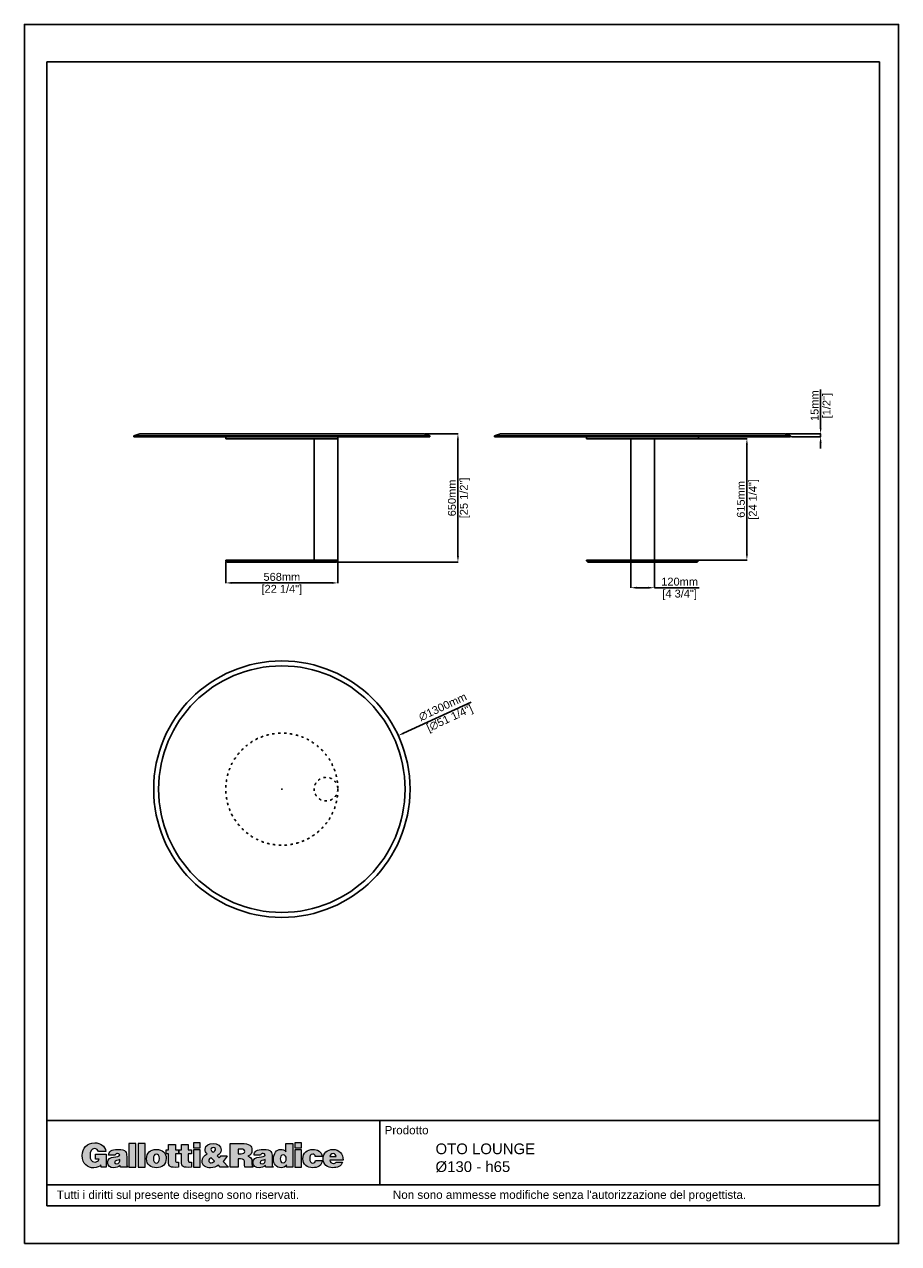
# Model space of a CAD drawing. Header units: millimetres. Extents: x 26359 to 57681, y -662 to 5519.
# Tile 4 of 6: x 42492 to 46926, y -662 to 5519. Entities that reach past the tile are written whole.
import ezdxf

# ---------------------------------------------------------------- set-up
doc = ezdxf.new("R2010")
doc.units = ezdxf.units.MM
doc.linetypes.add('ACAD_ISO03W100', pattern=[30, 12, -18])
doc.layers.add('Livello 1', color=7, linetype='Continuous')
doc.layers.add('QUOTE', color=252, linetype='Continuous', lineweight=5)
doc.styles.get("Standard").update_dxf_attribs({"font": 'arial.ttf'})
doc.dimstyles.new('PRODOTTI', dxfattribs={"dimtxt": 40, "dimasz": 30, "dimexe": 1.25, "dimexo": 5, "dimgap": 10, "dimtad": 1, "dimzin": 12, "dimtxsty": 'Standard', "dimcen": 2.5, "dimclrd": 252, "dimclre": 252, "dimclrt": 252, "dimadec": 0, "dimazin": 3, "dimtfac": 1, "dimtmove": 0, "dimatfit": 3, "dimfxl": 1, "dimtfillclr": 134, "dimarcsym": 0})
doc.dimstyles.new('PRODOTTI_USA_grande', dxfattribs={"dimtxt": 40, "dimasz": 30, "dimexe": 1.25, "dimexo": 5, "dimgap": 10, "dimtad": 1, "dimzin": 12, "dimtxsty": 'Standard', "dimcen": 2.5, "dimclrd": 256, "dimclre": 256, "dimclrt": 256, "dimadec": 0, "dimazin": 3, "dimtfac": 1, "dimtmove": 0, "dimatfit": 3, "dimfxl": 1, "dimarcsym": 0})

# ---------------------------------------------------------------- blocks, each defined once
blk = doc.blocks.new('*D20')
at = {"layer": 'Defpoints', "color": 0, "transparency": 16777216}
for p in [(44388.3, 1913.3), (43207.2, 1370.3)]:
    blk.add_point(p, dxfattribs=at)
at = {"layer": 'QUOTE', "lineweight": -2, "transparency": 16777216}
for p, q in [((44757.5, 2083.1), (44415.6, 1925.9)), ((43795.3, 1641.8), (43800.3, 1641.8)), ((43797.8, 1639.3), (43797.8, 1644.3))]:
    blk.add_line(p, q, dxfattribs=at)
at = {"layer": 'QUOTE', "transparency": 16777216}
blk.add_solid([(44413.5, 1930.4), (44417.7, 1921.3), (44388.3, 1913.3)], dxfattribs=at)
at = {"layer": 'QUOTE', "transparency": 16777216, "insert": (44629.6, 2024.3), "char_height": 40, "attachment_point": 5, "rotation": 24.69335}
blk.add_mtext('∅1300mm\\P [∅51 1/4"]', dxfattribs=at)
blk = doc.blocks.new('*D26')
at = {"layer": 'Defpoints', "color": 0, "transparency": 16777216}
for p in [(43513.8, 2801.6), (44081.8, 2803.1), (44081.8, 2687.3)]:
    blk.add_point(p, dxfattribs=at)
at = {"layer": 'QUOTE', "lineweight": -2, "transparency": 16777216}
for p, q in [((43513.8, 2796.6), (43513.8, 2686.1)), ((44081.8, 2798.1), (44081.8, 2686.1)), ((43543.8, 2687.3), (44051.8, 2687.3))]:
    blk.add_line(p, q, dxfattribs=at)
at = {"layer": 'QUOTE', "transparency": 16777216}
for points in [[(43543.8, 2692.3), (43543.8, 2682.3), (43513.8, 2687.3)], [(44051.8, 2692.3), (44051.8, 2682.3), (44081.8, 2687.3)]]:
    blk.add_solid(points, dxfattribs=at)
at = {"layer": 'QUOTE', "transparency": 16777216, "char_height": 40, "attachment_point": 5}
for s, insert in [('568mm', (43797.8, 2717.8)), ('[22 1/4"]', (43797.8, 2651.4))]:
    blk.add_mtext(s, dxfattribs=dict(at, insert=insert))
blk = doc.blocks.new('*D27')
at = {"layer": 'Defpoints', "color": 0, "transparency": 16777216}
for p in [(45686.9, 3418.1), (46156.2, 3418.1), (45686.9, 2803.1)]:
    blk.add_point(p, dxfattribs=at)
at = {"layer": 'QUOTE', "lineweight": -2, "transparency": 16777216}
for p, q in [((45691.9, 3418.1), (46157.4, 3418.1)), ((46156.2, 2833.1), (46156.2, 3388.1)), ((45691.9, 2803.1), (46157.4, 2803.1))]:
    blk.add_line(p, q, dxfattribs=at)
at = {"layer": 'QUOTE', "transparency": 16777216}
for points in [[(46151.2, 3388.1), (46161.2, 3388.1), (46156.2, 3418.1)], [(46151.2, 2833.1), (46161.2, 2833.1), (46156.2, 2803.1)]]:
    blk.add_solid(points, dxfattribs=at)
at = {"layer": 'QUOTE', "transparency": 16777216, "char_height": 40, "attachment_point": 5, "rotation": 90}
for s, insert in [('615mm', (46125.8, 3110.6)), ('[24 1/4"]', (46192.1, 3110.6))]:
    blk.add_mtext(s, dxfattribs=dict(at, insert=insert))
blk = doc.blocks.new('*D28')
at = {"color": 252, "lineweight": -2, "transparency": 16777216}
for p, q in [((46530.1, 3473.1), (46530.1, 3668.6)), ((46351.9, 3443.1), (46531.3, 3443.1)), ((46381.9, 3428.1), (46531.3, 3428.1)), ((46530.1, 3428.1), (46530.1, 3443.1)), ((46530.1, 3398.1), (46530.1, 3368.1))]:
    blk.add_line(p, q, dxfattribs=at)
at = {"color": 252, "transparency": 16777216}
for points in [[(46525.1, 3473.1), (46535.1, 3473.1), (46530.1, 3443.1)], [(46525.1, 3398.1), (46535.1, 3398.1), (46530.1, 3428.1)]]:
    blk.add_solid(points, dxfattribs=at)
at = {"layer": 'Defpoints', "color": 0, "transparency": 16777216}
for p in [(46346.9, 3443.1), (46376.9, 3428.1), (46530.1, 3443.1)]:
    blk.add_point(p, dxfattribs=at)
at = {"color": 252, "transparency": 16777216, "char_height": 40, "attachment_point": 5, "rotation": 90}
for s, insert in [('15mm', (46499.7, 3585.9)), ('[1/2"]', (46566, 3585.9))]:
    blk.add_mtext(s, dxfattribs=dict(at, insert=insert))
blk = doc.blocks.new('*D29')
at = {"layer": 'Defpoints', "color": 0, "transparency": 16777216}
for p in [(44517.8, 3443.1), (44690.8, 3443.1), (44074.8, 2793.1)]:
    blk.add_point(p, dxfattribs=at)
at = {"layer": 'QUOTE', "lineweight": -2, "transparency": 16777216}
for p, q in [((44522.8, 3443.1), (44692.1, 3443.1)), ((44690.8, 2823.1), (44690.8, 3413.1)), ((44079.8, 2793.1), (44692.1, 2793.1))]:
    blk.add_line(p, q, dxfattribs=at)
at = {"layer": 'QUOTE', "transparency": 16777216}
for points in [[(44685.8, 3413.1), (44695.8, 3413.1), (44690.8, 3443.1)], [(44685.8, 2823.1), (44695.8, 2823.1), (44690.8, 2793.1)]]:
    blk.add_solid(points, dxfattribs=at)
at = {"layer": 'QUOTE', "transparency": 16777216, "char_height": 40, "attachment_point": 5, "rotation": 90}
for s, insert in [('[25 1/2"]', (44726.7, 3118.1)), ('650mm', (44660.4, 3118.1))]:
    blk.add_mtext(s, dxfattribs=dict(at, insert=insert))
blk = doc.blocks.new('*D30')
at = {"layer": 'Defpoints', "color": 0, "transparency": 16777216}
for p in [(45566.9, 2803.1), (45686.9, 2803.1), (45686.9, 2663)]:
    blk.add_point(p, dxfattribs=at)
at = {"layer": 'QUOTE', "lineweight": -2, "transparency": 16777216}
for p, q in [((45566.9, 2798.1), (45566.9, 2661.8)), ((45686.9, 2798.1), (45686.9, 2661.8)), ((45596.9, 2663), (45656.9, 2663)), ((45686.9, 2663), (45913.5, 2663))]:
    blk.add_line(p, q, dxfattribs=at)
at = {"layer": 'QUOTE', "transparency": 16777216}
for points in [[(45596.9, 2668), (45596.9, 2658), (45566.9, 2663)], [(45656.9, 2668), (45656.9, 2658), (45686.9, 2663)]]:
    blk.add_solid(points, dxfattribs=at)
at = {"layer": 'QUOTE', "transparency": 16777216, "char_height": 40, "attachment_point": 5}
for s, insert in [('120mm', (45815.2, 2693.4)), ('[4 3/4"]', (45815.2, 2627.1))]:
    blk.add_mtext(s, dxfattribs=dict(at, insert=insert))
blk = doc.blocks.new('block 2')
at = {"layer": 'Livello 1', "true_color": 0x1c1c1b}
h = blk.add_hatch(color=250, dxfattribs=at)
h.dxf.hatch_style = 2
edge = h.paths.add_edge_path()
edge.add_spline(control_points=[(28.21, 149.09), (28.21, 149.09), (22.02, 149.09), (22.02, 149.09), (22.02, 149.09), (22.02, 146.1), (22.02, 146.1), (22.02, 146.1), (24.01, 146.1), (24.01, 146.1), (23.78, 145.14), (22.61, 144.51), (21.69, 144.51), (19.41, 144.51), (18.8, 146.29), (18.8, 148.24), (18.8, 150.68), (19.64, 152.29), (21.43, 152.29), (22.59, 152.29), (23.42, 151.67), (23.74, 150.54), (23.74, 150.54), (28.03, 150.54), (28.03, 150.54), (27.48, 153.93), (24.82, 155.66), (21.5, 155.66), (17.04, 155.66), (14.28, 152.63), (14.28, 148.22), (14.28, 143.42), (17.44, 141.14), (20.97, 141.14), (23.13, 141.14), (24.38, 141.94), (25.12, 142.82), (25.12, 142.82), (25.3, 141.46), (25.3, 141.46), (25.3, 141.46), (28.21, 141.46), (28.21, 141.46), (28.21, 141.46), (28.21, 149.09), (28.21, 149.09), (28.21, 149.09), (28.21, 149.09), (28.21, 149.09)], knot_values=[0, 0, 0, 0, 1, 1, 1, 2, 2, 2, 3, 3, 3, 4, 4, 4, 5, 5, 5, 6, 6, 6, 7, 7, 7, 8, 8, 8, 9, 9, 9, 10, 10, 10, 11, 11, 11, 12, 12, 12, 13, 13, 13, 14, 14, 14, 15, 15, 15, 16, 16, 16, 16], degree=3, periodic=0)
edge = h.paths.add_edge_path()
edge.add_spline(control_points=[(40.61, 141.5), (40.61, 141.5), (40.61, 141.69), (40.61, 141.69), (40.1, 142.11), (40.08, 142.4), (40.08, 142.98), (40.08, 142.98), (40.08, 147.67), (40.08, 147.67), (40.08, 150.06), (39.79, 151.83), (35.04, 151.83), (31.07, 151.83), (29.56, 150.58), (29.56, 148.45), (29.56, 148.45), (33.39, 148.45), (33.39, 148.45), (33.49, 149.32), (34.23, 149.43), (34.79, 149.43), (35.21, 149.43), (36.09, 149.34), (36.09, 148.61), (36.09, 146.73), (28.95, 148.8), (28.95, 144.24), (28.95, 142.15), (30.63, 141.21), (32.53, 141.21), (34.02, 141.21), (35.17, 141.52), (36.3, 142.57), (36.3, 142.57), (36.49, 141.5), (36.49, 141.5), (36.49, 141.5), (40.61, 141.5), (40.61, 141.5), (40.61, 141.5), (40.61, 141.5), (40.61, 141.5)], knot_values=[0, 0, 0, 0, 1, 1, 1, 2, 2, 2, 3, 3, 3, 4, 4, 4, 5, 5, 5, 6, 6, 6, 7, 7, 7, 8, 8, 8, 9, 9, 9, 10, 10, 10, 11, 11, 11, 12, 12, 12, 13, 13, 13, 14, 14, 14, 14], degree=3, periodic=0)
edge = h.paths.add_edge_path()
edge.add_spline(control_points=[(34.33, 143.47), (33.54, 143.47), (33.06, 143.82), (33.06, 144.32), (33.06, 145.62), (34.79, 145.31), (36.09, 145.94), (36.19, 144.57), (35.73, 143.47), (34.33, 143.47), (34.33, 143.47), (34.33, 143.47), (34.33, 143.47)], knot_values=[0, 0, 0, 0, 1, 1, 1, 2, 2, 2, 3, 3, 3, 4, 4, 4, 4], degree=3, periodic=0)
h.paths.add_polyline_path([(45.4, 141.5), (45.4, 155.29), (41.41, 155.29), (41.41, 141.5)])
h.paths.add_polyline_path([(50.75, 141.5), (50.75, 155.29), (46.77, 155.29), (46.77, 141.5)])
edge = h.paths.add_edge_path()
edge.add_spline(control_points=[(57.35, 149.14), (58.38, 149.2), (59.04, 148.09), (59.04, 146.62), (59.04, 144.72), (58.38, 143.89), (57.31, 143.89), (56.3, 143.89), (55.59, 144.72), (55.59, 146.62), (55.59, 147.75), (55.99, 149.14), (57.35, 149.14), (57.35, 149.14), (57.35, 149.14), (57.35, 149.14)], knot_values=[0, 0, 0, 0, 1, 1, 1, 2, 2, 2, 3, 3, 3, 4, 4, 4, 5, 5, 5, 5], degree=3, periodic=0)
edge = h.paths.add_edge_path()
edge.add_spline(control_points=[(51.6, 146.4), (51.6, 142.98), (54.09, 141.21), (57.31, 141.21), (60.53, 141.21), (63.02, 142.94), (63.02, 146.62), (63.02, 149.74), (60.84, 151.83), (57.29, 151.83), (53.9, 151.83), (51.6, 149.89), (51.6, 146.4), (51.6, 146.4), (51.6, 146.4), (51.6, 146.4)], knot_values=[0, 0, 0, 0, 1, 1, 1, 2, 2, 2, 3, 3, 3, 4, 4, 4, 5, 5, 5, 5], degree=3, periodic=0)
edge = h.paths.add_edge_path()
edge.add_spline(control_points=[(70.24, 144.35), (70.24, 144.35), (69.61, 144.35), (69.61, 144.35), (68.5, 144.35), (68.36, 144.68), (68.36, 145.6), (68.36, 145.6), (68.36, 149.24), (68.36, 149.24), (68.36, 149.24), (70.28, 149.24), (70.28, 149.24), (70.28, 149.24), (70.28, 151.54), (70.28, 151.54), (70.28, 151.54), (68.36, 151.54), (68.36, 151.54), (68.36, 151.54), (68.36, 154.66), (68.36, 154.66), (68.36, 154.66), (64.43, 154.66), (64.43, 154.66), (64.43, 154.66), (64.43, 151.54), (64.43, 151.54), (64.43, 151.54), (62.96, 151.54), (62.96, 151.54), (62.96, 151.54), (62.96, 149.24), (62.96, 149.24), (62.96, 149.24), (64.38, 149.24), (64.38, 149.24), (64.38, 149.24), (64.38, 145.04), (64.38, 145.04), (64.38, 141.58), (65.01, 141.21), (70.24, 141.5), (70.24, 141.5), (70.24, 144.35), (70.24, 144.35), (70.24, 144.35), (70.24, 144.35), (70.24, 144.35)], knot_values=[0, 0, 0, 0, 1, 1, 1, 2, 2, 2, 3, 3, 3, 4, 4, 4, 5, 5, 5, 6, 6, 6, 7, 7, 7, 8, 8, 8, 9, 9, 9, 10, 10, 10, 11, 11, 11, 12, 12, 12, 13, 13, 13, 14, 14, 14, 15, 15, 15, 16, 16, 16, 16], degree=3, periodic=0)
edge = h.paths.add_edge_path()
edge.add_spline(control_points=[(77.72, 144.35), (77.72, 144.35), (77.09, 144.35), (77.09, 144.35), (75.98, 144.35), (75.85, 144.68), (75.85, 145.6), (75.85, 145.6), (75.85, 149.24), (75.85, 149.24), (75.85, 149.24), (77.76, 149.24), (77.76, 149.24), (77.76, 149.24), (77.76, 151.54), (77.76, 151.54), (77.76, 151.54), (75.85, 151.54), (75.85, 151.54), (75.85, 151.54), (75.85, 154.66), (75.85, 154.66), (75.85, 154.66), (71.92, 154.66), (71.92, 154.66), (71.92, 154.66), (71.92, 151.54), (71.92, 151.54), (71.92, 151.54), (70.44, 151.54), (70.44, 151.54), (70.44, 151.54), (70.44, 149.24), (70.44, 149.24), (70.44, 149.24), (71.86, 149.24), (71.86, 149.24), (71.86, 149.24), (71.86, 145.04), (71.86, 145.04), (71.86, 141.58), (72.49, 141.21), (77.72, 141.5), (77.72, 141.5), (77.72, 144.35), (77.72, 144.35), (77.72, 144.35), (77.72, 144.35), (77.72, 144.35)], knot_values=[0, 0, 0, 0, 1, 1, 1, 2, 2, 2, 3, 3, 3, 4, 4, 4, 5, 5, 5, 6, 6, 6, 7, 7, 7, 8, 8, 8, 9, 9, 9, 10, 10, 10, 11, 11, 11, 12, 12, 12, 13, 13, 13, 14, 14, 14, 15, 15, 15, 16, 16, 16, 16], degree=3, periodic=0)
h.paths.add_polyline_path([(82.83, 141.5), (82.83, 151.54), (78.85, 151.54), (78.85, 141.5)])
h.paths.add_polyline_path([(78.85, 152.82), (82.83, 152.82), (82.83, 155.66), (78.85, 155.66)])
edge = h.paths.add_edge_path()
edge.add_spline(control_points=[(90.37, 152.9), (90.81, 152.9), (91.36, 152.71), (91.56, 152.29), (91.9, 151.16), (91.1, 150.68), (90.2, 150.26), (89.54, 150.7), (89.03, 151.17), (89.03, 151.86), (89.03, 152.63), (89.7, 152.9), (90.37, 152.9), (90.37, 152.9), (90.37, 152.9), (90.37, 152.9)], knot_values=[0, 0, 0, 0, 1, 1, 1, 2, 2, 2, 3, 3, 3, 4, 4, 4, 5, 5, 5, 5], degree=3, periodic=0)
edge = h.paths.add_edge_path()
edge.add_spline(control_points=[(94.39, 141.5), (94.39, 141.5), (99.18, 141.5), (99.18, 141.5), (99.18, 141.5), (96.04, 144.74), (96.04, 144.74), (96.98, 145.73), (97.72, 146.88), (98.36, 148.09), (98.36, 148.09), (94.72, 148.09), (94.72, 148.09), (94.49, 147.65), (94.2, 147.27), (93.82, 146.94), (93.82, 146.94), (92.63, 148.17), (92.63, 148.17), (94.03, 148.93), (94.87, 150.01), (94.87, 151.65), (94.87, 153.88), (92.82, 155.29), (90.27, 155.29), (88.09, 155.29), (85.58, 154.43), (85.58, 151.85), (85.58, 150.77), (86.06, 150.01), (86.77, 149.26), (85.02, 148.38), (83.87, 147), (83.87, 144.97), (83.87, 142.3), (86.21, 141.14), (88.74, 141.14), (90.54, 141.14), (92.38, 141.88), (93.3, 142.67), (93.3, 142.67), (94.39, 141.5), (94.39, 141.5), (94.39, 141.5), (94.39, 141.5), (94.39, 141.5)], knot_values=[0, 0, 0, 0, 1, 1, 1, 2, 2, 2, 3, 3, 3, 4, 4, 4, 5, 5, 5, 6, 6, 6, 7, 7, 7, 8, 8, 8, 9, 9, 9, 10, 10, 10, 11, 11, 11, 12, 12, 12, 13, 13, 13, 14, 14, 14, 15, 15, 15, 15], degree=3, periodic=0)
edge = h.paths.add_edge_path()
edge.add_spline(control_points=[(90.98, 145.1), (91.23, 144.83), (91.13, 144.89), (90.58, 144.57), (90.2, 144.34), (89.49, 144.07), (89.05, 144.07), (88.26, 144.07), (87.7, 144.51), (87.7, 145.33), (87.7, 146.12), (88.45, 146.6), (89.2, 146.98), (89.2, 146.98), (90.98, 145.1), (90.98, 145.1), (90.98, 145.1), (90.98, 145.1), (90.98, 145.1)], knot_values=[0, 0, 0, 0, 1, 1, 1, 2, 2, 2, 3, 3, 3, 4, 4, 4, 5, 5, 5, 6, 6, 6, 6], degree=3, periodic=0)
edge = h.paths.add_edge_path()
edge.add_spline(control_points=[(104.71, 152.08), (104.71, 152.08), (106.82, 152.08), (106.82, 152.08), (107.87, 152.08), (108.64, 151.62), (108.64, 150.64), (108.64, 149.68), (107.89, 149.34), (106.49, 149.34), (106.49, 149.34), (104.71, 149.34), (104.71, 149.34), (104.71, 149.34), (104.71, 152.08), (104.71, 152.08), (104.71, 152.08), (104.71, 152.08), (104.71, 152.08)], knot_values=[0, 0, 0, 0, 1, 1, 1, 2, 2, 2, 3, 3, 3, 4, 4, 4, 5, 5, 5, 6, 6, 6, 6], degree=3, periodic=0)
edge = h.paths.add_edge_path()
edge.add_spline(control_points=[(106.09, 146.31), (108.2, 146.31), (108.5, 145.71), (108.5, 143.91), (108.5, 142.69), (108.62, 141.81), (108.73, 141.5), (108.73, 141.5), (113.31, 141.5), (113.31, 141.5), (113.31, 141.5), (113.31, 141.92), (113.31, 141.92), (112.78, 141.92), (112.83, 142.53), (112.83, 144.34), (112.83, 147.11), (111.95, 147.46), (110.5, 147.99), (112.11, 148.44), (112.82, 149.78), (112.82, 151.37), (112.82, 154.05), (111.3, 155.29), (106.7, 155.29), (106.7, 155.29), (100.19, 155.29), (100.19, 155.29), (100.19, 155.29), (100.19, 141.5), (100.19, 141.5), (100.19, 141.5), (104.71, 141.5), (104.71, 141.5), (104.71, 141.5), (104.71, 146.31), (104.71, 146.31), (104.71, 146.31), (106.09, 146.31), (106.09, 146.31), (106.09, 146.31), (106.09, 146.31), (106.09, 146.31)], knot_values=[0, 0, 0, 0, 1, 1, 1, 2, 2, 2, 3, 3, 3, 4, 4, 4, 5, 5, 5, 6, 6, 6, 7, 7, 7, 8, 8, 8, 9, 9, 9, 10, 10, 10, 11, 11, 11, 12, 12, 12, 13, 13, 13, 14, 14, 14, 14], degree=3, periodic=0)
edge = h.paths.add_edge_path()
edge.add_spline(control_points=[(125.05, 141.5), (125.05, 141.5), (125.05, 141.69), (125.05, 141.69), (124.53, 142.11), (124.51, 142.4), (124.51, 142.98), (124.51, 142.98), (124.51, 147.67), (124.51, 147.67), (124.51, 150.06), (124.23, 151.83), (119.48, 151.83), (115.51, 151.83), (114, 150.58), (114, 148.45), (114, 148.45), (117.83, 148.45), (117.83, 148.45), (117.92, 149.32), (118.67, 149.43), (119.23, 149.43), (119.65, 149.43), (120.53, 149.34), (120.53, 148.61), (120.53, 146.73), (113.38, 148.8), (113.38, 144.24), (113.38, 142.15), (115.07, 141.21), (116.97, 141.21), (118.46, 141.21), (119.61, 141.52), (120.74, 142.57), (120.74, 142.57), (120.93, 141.5), (120.93, 141.5), (120.93, 141.5), (125.05, 141.5), (125.05, 141.5), (125.05, 141.5), (125.05, 141.5), (125.05, 141.5)], knot_values=[0, 0, 0, 0, 1, 1, 1, 2, 2, 2, 3, 3, 3, 4, 4, 4, 5, 5, 5, 6, 6, 6, 7, 7, 7, 8, 8, 8, 9, 9, 9, 10, 10, 10, 11, 11, 11, 12, 12, 12, 13, 13, 13, 14, 14, 14, 14], degree=3, periodic=0)
edge = h.paths.add_edge_path()
edge.add_spline(control_points=[(118.77, 143.47), (117.98, 143.47), (117.5, 143.82), (117.5, 144.32), (117.5, 145.62), (119.23, 145.31), (120.53, 145.94), (120.62, 144.57), (120.16, 143.47), (118.77, 143.47), (118.77, 143.47), (118.77, 143.47), (118.77, 143.47)], knot_values=[0, 0, 0, 0, 1, 1, 1, 2, 2, 2, 3, 3, 3, 4, 4, 4, 4], degree=3, periodic=0)
edge = h.paths.add_edge_path()
edge.add_spline(control_points=[(136.52, 141.5), (136.52, 141.5), (136.52, 155.29), (136.52, 155.29), (136.52, 155.29), (132.54, 155.29), (132.54, 155.29), (132.54, 155.29), (132.54, 150.52), (132.54, 150.52), (131.69, 151.52), (130.81, 151.83), (129.55, 151.83), (127.15, 151.83), (125.3, 149.66), (125.3, 146.33), (125.3, 143.49), (126.83, 141.21), (129.86, 141.21), (131.14, 141.21), (132, 141.62), (132.94, 142.84), (132.94, 142.84), (132.94, 141.5), (132.94, 141.5), (132.94, 141.5), (136.52, 141.5), (136.52, 141.5), (136.52, 141.5), (136.52, 141.5), (136.52, 141.5)], knot_values=[0, 0, 0, 0, 1, 1, 1, 2, 2, 2, 3, 3, 3, 4, 4, 4, 5, 5, 5, 6, 6, 6, 7, 7, 7, 8, 8, 8, 9, 9, 9, 10, 10, 10, 10], degree=3, periodic=0)
edge = h.paths.add_edge_path()
edge.add_spline(control_points=[(130.85, 144.09), (129.55, 144.09), (129.28, 145.31), (129.28, 146.37), (129.28, 147.48), (129.64, 148.74), (130.97, 148.74), (132.29, 148.74), (132.67, 147.53), (132.67, 146.42), (132.67, 145.25), (132.23, 144.09), (130.85, 144.09), (130.85, 144.09), (130.85, 144.09), (130.85, 144.09)], knot_values=[0, 0, 0, 0, 1, 1, 1, 2, 2, 2, 3, 3, 3, 4, 4, 4, 5, 5, 5, 5], degree=3, periodic=0)
h.paths.add_polyline_path([(141.59, 141.5), (141.59, 151.54), (137.61, 151.54), (137.61, 141.5)])
h.paths.add_polyline_path([(137.61, 152.82), (141.59, 152.82), (141.59, 155.66), (137.61, 155.66)])
edge = h.paths.add_edge_path()
edge.add_spline(control_points=[(153.62, 147.71), (153.33, 150.68), (150.8, 151.83), (148.12, 151.83), (144.8, 151.83), (142.39, 149.85), (142.39, 146.42), (142.39, 143.03), (144.88, 141.21), (148.12, 141.21), (150.9, 141.21), (153.35, 142.34), (153.69, 145.39), (153.69, 145.39), (149.67, 145.39), (149.67, 145.39), (149.55, 144.6), (149.15, 143.89), (148.12, 143.89), (146.95, 143.89), (146.37, 144.89), (146.37, 146.4), (146.37, 147.59), (146.62, 149.14), (148.12, 149.14), (148.56, 149.14), (148.9, 149.01), (149.15, 148.74), (149.4, 148.49), (149.55, 148.15), (149.57, 147.71), (149.57, 147.71), (153.62, 147.71), (153.62, 147.71), (153.62, 147.71), (153.62, 147.71), (153.62, 147.71)], knot_values=[0, 0, 0, 0, 1, 1, 1, 2, 2, 2, 3, 3, 3, 4, 4, 4, 5, 5, 5, 6, 6, 6, 7, 7, 7, 8, 8, 8, 9, 9, 9, 10, 10, 10, 11, 11, 11, 12, 12, 12, 12], degree=3, periodic=0)
edge = h.paths.add_edge_path()
edge.add_spline(control_points=[(158.11, 147.65), (158.11, 148.72), (158.78, 149.39), (159.97, 149.39), (160.91, 149.39), (161.73, 148.57), (161.73, 147.65), (161.73, 147.65), (158.11, 147.65), (158.11, 147.65), (158.11, 147.65), (158.11, 147.65), (158.11, 147.65)], knot_values=[0, 0, 0, 0, 1, 1, 1, 2, 2, 2, 3, 3, 3, 4, 4, 4, 4], degree=3, periodic=0)
edge = h.paths.add_edge_path()
edge.add_spline(control_points=[(165.72, 145.62), (165.78, 149.26), (163.54, 151.83), (159.82, 151.83), (156.6, 151.83), (154.13, 149.72), (154.13, 146.42), (154.13, 143.05), (156.62, 141.21), (159.84, 141.21), (162.18, 141.21), (164.7, 142.04), (165.39, 144.53), (165.39, 144.53), (161.58, 144.53), (161.58, 144.53), (161.29, 143.93), (160.72, 143.65), (160.09, 143.65), (159.03, 143.65), (158.11, 144.43), (158.11, 145.62), (158.11, 145.62), (165.72, 145.62), (165.72, 145.62), (165.72, 145.62), (165.72, 145.62), (165.72, 145.62)], knot_values=[0, 0, 0, 0, 1, 1, 1, 2, 2, 2, 3, 3, 3, 4, 4, 4, 5, 5, 5, 6, 6, 6, 7, 7, 7, 8, 8, 8, 9, 9, 9, 9], degree=3, periodic=0)
at = {"layer": 'Livello 1', "lineweight": 0}
for points in [[(45.4, 141.5), (45.4, 155.29), (41.41, 155.29), (41.41, 141.5), (45.4, 141.5), (45.4, 141.5)], [(50.75, 141.5), (50.75, 155.29), (46.77, 155.29), (46.77, 141.5), (50.75, 141.5), (50.75, 141.5)], [(78.85, 152.82), (82.83, 152.82), (82.83, 155.66), (78.85, 155.66), (78.85, 152.82), (78.85, 152.82)], [(82.83, 141.5), (82.83, 151.54), (78.85, 151.54), (78.85, 141.5), (82.83, 141.5), (82.83, 141.5)], [(137.61, 152.82), (141.59, 152.82), (141.59, 155.66), (137.61, 155.66), (137.61, 152.82), (137.61, 152.82)], [(141.59, 141.5), (141.59, 151.54), (137.61, 151.54), (137.61, 141.5), (141.59, 141.5), (141.59, 141.5)]]:
    blk.add_lwpolyline(points, dxfattribs=at)
for points, knots in [([(28.21, 149.09), (28.21, 149.09), (22.02, 149.09), (22.02, 149.09), (22.02, 149.09), (22.02, 146.1), (22.02, 146.1), (22.02, 146.1), (24.01, 146.1), (24.01, 146.1), (23.78, 145.14), (22.61, 144.51), (21.69, 144.51), (19.41, 144.51), (18.8, 146.29), (18.8, 148.24), (18.8, 150.68), (19.64, 152.29), (21.43, 152.29), (22.59, 152.29), (23.42, 151.67), (23.74, 150.54), (23.74, 150.54), (28.03, 150.54), (28.03, 150.54), (27.48, 153.93), (24.82, 155.66), (21.5, 155.66), (17.04, 155.66), (14.28, 152.63), (14.28, 148.22), (14.28, 143.42), (17.44, 141.14), (20.97, 141.14), (23.13, 141.14), (24.38, 141.94), (25.12, 142.82), (25.12, 142.82), (25.3, 141.46), (25.3, 141.46), (25.3, 141.46), (28.21, 141.46), (28.21, 141.46), (28.21, 141.46), (28.21, 149.09), (28.21, 149.09), (28.21, 149.09), (28.21, 149.09), (28.21, 149.09)], [0, 0, 0, 0, 1, 1, 1, 2, 2, 2, 3, 3, 3, 4, 4, 4, 5, 5, 5, 6, 6, 6, 7, 7, 7, 8, 8, 8, 9, 9, 9, 10, 10, 10, 11, 11, 11, 12, 12, 12, 13, 13, 13, 14, 14, 14, 15, 15, 15, 16, 16, 16, 16]), ([(40.61, 141.5), (40.61, 141.5), (40.61, 141.69), (40.61, 141.69), (40.1, 142.11), (40.08, 142.4), (40.08, 142.98), (40.08, 142.98), (40.08, 147.67), (40.08, 147.67), (40.08, 150.06), (39.79, 151.83), (35.04, 151.83), (31.07, 151.83), (29.56, 150.58), (29.56, 148.45), (29.56, 148.45), (33.39, 148.45), (33.39, 148.45), (33.49, 149.32), (34.23, 149.43), (34.79, 149.43), (35.21, 149.43), (36.09, 149.34), (36.09, 148.61), (36.09, 146.73), (28.95, 148.8), (28.95, 144.24), (28.95, 142.15), (30.63, 141.21), (32.53, 141.21), (34.02, 141.21), (35.17, 141.52), (36.3, 142.57), (36.3, 142.57), (36.49, 141.5), (36.49, 141.5), (36.49, 141.5), (40.61, 141.5), (40.61, 141.5), (40.61, 141.5), (40.61, 141.5), (40.61, 141.5)], [0, 0, 0, 0, 1, 1, 1, 2, 2, 2, 3, 3, 3, 4, 4, 4, 5, 5, 5, 6, 6, 6, 7, 7, 7, 8, 8, 8, 9, 9, 9, 10, 10, 10, 11, 11, 11, 12, 12, 12, 13, 13, 13, 14, 14, 14, 14]), ([(51.6, 146.4), (51.6, 142.98), (54.09, 141.21), (57.31, 141.21), (60.53, 141.21), (63.02, 142.94), (63.02, 146.62), (63.02, 149.74), (60.84, 151.83), (57.29, 151.83), (53.9, 151.83), (51.6, 149.89), (51.6, 146.4), (51.6, 146.4), (51.6, 146.4), (51.6, 146.4)], [0, 0, 0, 0, 1, 1, 1, 2, 2, 2, 3, 3, 3, 4, 4, 4, 5, 5, 5, 5]), ([(57.35, 149.14), (58.38, 149.2), (59.04, 148.09), (59.04, 146.62), (59.04, 144.72), (58.38, 143.89), (57.31, 143.89), (56.3, 143.89), (55.59, 144.72), (55.59, 146.62), (55.59, 147.75), (55.99, 149.14), (57.35, 149.14), (57.35, 149.14), (57.35, 149.14), (57.35, 149.14)], [0, 0, 0, 0, 1, 1, 1, 2, 2, 2, 3, 3, 3, 4, 4, 4, 5, 5, 5, 5]), ([(70.24, 144.35), (70.24, 144.35), (69.61, 144.35), (69.61, 144.35), (68.5, 144.35), (68.36, 144.68), (68.36, 145.6), (68.36, 145.6), (68.36, 149.24), (68.36, 149.24), (68.36, 149.24), (70.28, 149.24), (70.28, 149.24), (70.28, 149.24), (70.28, 151.54), (70.28, 151.54), (70.28, 151.54), (68.36, 151.54), (68.36, 151.54), (68.36, 151.54), (68.36, 154.66), (68.36, 154.66), (68.36, 154.66), (64.43, 154.66), (64.43, 154.66), (64.43, 154.66), (64.43, 151.54), (64.43, 151.54), (64.43, 151.54), (62.96, 151.54), (62.96, 151.54), (62.96, 151.54), (62.96, 149.24), (62.96, 149.24), (62.96, 149.24), (64.38, 149.24), (64.38, 149.24), (64.38, 149.24), (64.38, 145.04), (64.38, 145.04), (64.38, 141.58), (65.01, 141.21), (70.24, 141.5), (70.24, 141.5), (70.24, 144.35), (70.24, 144.35), (70.24, 144.35), (70.24, 144.35), (70.24, 144.35)], [0, 0, 0, 0, 1, 1, 1, 2, 2, 2, 3, 3, 3, 4, 4, 4, 5, 5, 5, 6, 6, 6, 7, 7, 7, 8, 8, 8, 9, 9, 9, 10, 10, 10, 11, 11, 11, 12, 12, 12, 13, 13, 13, 14, 14, 14, 15, 15, 15, 16, 16, 16, 16]), ([(77.72, 144.35), (77.72, 144.35), (77.09, 144.35), (77.09, 144.35), (75.98, 144.35), (75.85, 144.68), (75.85, 145.6), (75.85, 145.6), (75.85, 149.24), (75.85, 149.24), (75.85, 149.24), (77.76, 149.24), (77.76, 149.24), (77.76, 149.24), (77.76, 151.54), (77.76, 151.54), (77.76, 151.54), (75.85, 151.54), (75.85, 151.54), (75.85, 151.54), (75.85, 154.66), (75.85, 154.66), (75.85, 154.66), (71.92, 154.66), (71.92, 154.66), (71.92, 154.66), (71.92, 151.54), (71.92, 151.54), (71.92, 151.54), (70.44, 151.54), (70.44, 151.54), (70.44, 151.54), (70.44, 149.24), (70.44, 149.24), (70.44, 149.24), (71.86, 149.24), (71.86, 149.24), (71.86, 149.24), (71.86, 145.04), (71.86, 145.04), (71.86, 141.58), (72.49, 141.21), (77.72, 141.5), (77.72, 141.5), (77.72, 144.35), (77.72, 144.35), (77.72, 144.35), (77.72, 144.35), (77.72, 144.35)], [0, 0, 0, 0, 1, 1, 1, 2, 2, 2, 3, 3, 3, 4, 4, 4, 5, 5, 5, 6, 6, 6, 7, 7, 7, 8, 8, 8, 9, 9, 9, 10, 10, 10, 11, 11, 11, 12, 12, 12, 13, 13, 13, 14, 14, 14, 15, 15, 15, 16, 16, 16, 16]), ([(94.39, 141.5), (94.39, 141.5), (99.18, 141.5), (99.18, 141.5), (99.18, 141.5), (96.04, 144.74), (96.04, 144.74), (96.98, 145.73), (97.72, 146.88), (98.36, 148.09), (98.36, 148.09), (94.72, 148.09), (94.72, 148.09), (94.49, 147.65), (94.2, 147.27), (93.82, 146.94), (93.82, 146.94), (92.63, 148.17), (92.63, 148.17), (94.03, 148.93), (94.87, 150.01), (94.87, 151.65), (94.87, 153.88), (92.82, 155.29), (90.27, 155.29), (88.09, 155.29), (85.58, 154.43), (85.58, 151.85), (85.58, 150.77), (86.06, 150.01), (86.77, 149.26), (85.02, 148.38), (83.87, 147), (83.87, 144.97), (83.87, 142.3), (86.21, 141.14), (88.74, 141.14), (90.54, 141.14), (92.38, 141.88), (93.3, 142.67), (93.3, 142.67), (94.39, 141.5), (94.39, 141.5), (94.39, 141.5), (94.39, 141.5), (94.39, 141.5)], [0, 0, 0, 0, 1, 1, 1, 2, 2, 2, 3, 3, 3, 4, 4, 4, 5, 5, 5, 6, 6, 6, 7, 7, 7, 8, 8, 8, 9, 9, 9, 10, 10, 10, 11, 11, 11, 12, 12, 12, 13, 13, 13, 14, 14, 14, 15, 15, 15, 15]), ([(90.37, 152.9), (90.81, 152.9), (91.36, 152.71), (91.56, 152.29), (91.9, 151.16), (91.1, 150.68), (90.2, 150.26), (89.54, 150.7), (89.03, 151.17), (89.03, 151.86), (89.03, 152.63), (89.7, 152.9), (90.37, 152.9), (90.37, 152.9), (90.37, 152.9), (90.37, 152.9)], [0, 0, 0, 0, 1, 1, 1, 2, 2, 2, 3, 3, 3, 4, 4, 4, 5, 5, 5, 5]), ([(106.09, 146.31), (108.2, 146.31), (108.5, 145.71), (108.5, 143.91), (108.5, 142.69), (108.62, 141.81), (108.73, 141.5), (108.73, 141.5), (113.31, 141.5), (113.31, 141.5), (113.31, 141.5), (113.31, 141.92), (113.31, 141.92), (112.78, 141.92), (112.83, 142.53), (112.83, 144.34), (112.83, 147.11), (111.95, 147.46), (110.5, 147.99), (112.11, 148.44), (112.82, 149.78), (112.82, 151.37), (112.82, 154.05), (111.3, 155.29), (106.7, 155.29), (106.7, 155.29), (100.19, 155.29), (100.19, 155.29), (100.19, 155.29), (100.19, 141.5), (100.19, 141.5), (100.19, 141.5), (104.71, 141.5), (104.71, 141.5), (104.71, 141.5), (104.71, 146.31), (104.71, 146.31), (104.71, 146.31), (106.09, 146.31), (106.09, 146.31), (106.09, 146.31), (106.09, 146.31), (106.09, 146.31)], [0, 0, 0, 0, 1, 1, 1, 2, 2, 2, 3, 3, 3, 4, 4, 4, 5, 5, 5, 6, 6, 6, 7, 7, 7, 8, 8, 8, 9, 9, 9, 10, 10, 10, 11, 11, 11, 12, 12, 12, 13, 13, 13, 14, 14, 14, 14]), ([(104.71, 152.08), (104.71, 152.08), (106.82, 152.08), (106.82, 152.08), (107.87, 152.08), (108.64, 151.62), (108.64, 150.64), (108.64, 149.68), (107.89, 149.34), (106.49, 149.34), (106.49, 149.34), (104.71, 149.34), (104.71, 149.34), (104.71, 149.34), (104.71, 152.08), (104.71, 152.08), (104.71, 152.08), (104.71, 152.08), (104.71, 152.08)], [0, 0, 0, 0, 1, 1, 1, 2, 2, 2, 3, 3, 3, 4, 4, 4, 5, 5, 5, 6, 6, 6, 6]), ([(125.05, 141.5), (125.05, 141.5), (125.05, 141.69), (125.05, 141.69), (124.53, 142.11), (124.51, 142.4), (124.51, 142.98), (124.51, 142.98), (124.51, 147.67), (124.51, 147.67), (124.51, 150.06), (124.23, 151.83), (119.48, 151.83), (115.51, 151.83), (114, 150.58), (114, 148.45), (114, 148.45), (117.83, 148.45), (117.83, 148.45), (117.92, 149.32), (118.67, 149.43), (119.23, 149.43), (119.65, 149.43), (120.53, 149.34), (120.53, 148.61), (120.53, 146.73), (113.38, 148.8), (113.38, 144.24), (113.38, 142.15), (115.07, 141.21), (116.97, 141.21), (118.46, 141.21), (119.61, 141.52), (120.74, 142.57), (120.74, 142.57), (120.93, 141.5), (120.93, 141.5), (120.93, 141.5), (125.05, 141.5), (125.05, 141.5), (125.05, 141.5), (125.05, 141.5), (125.05, 141.5)], [0, 0, 0, 0, 1, 1, 1, 2, 2, 2, 3, 3, 3, 4, 4, 4, 5, 5, 5, 6, 6, 6, 7, 7, 7, 8, 8, 8, 9, 9, 9, 10, 10, 10, 11, 11, 11, 12, 12, 12, 13, 13, 13, 14, 14, 14, 14]), ([(136.52, 141.5), (136.52, 141.5), (136.52, 155.29), (136.52, 155.29), (136.52, 155.29), (132.54, 155.29), (132.54, 155.29), (132.54, 155.29), (132.54, 150.52), (132.54, 150.52), (131.69, 151.52), (130.81, 151.83), (129.55, 151.83), (127.15, 151.83), (125.3, 149.66), (125.3, 146.33), (125.3, 143.49), (126.83, 141.21), (129.86, 141.21), (131.14, 141.21), (132, 141.62), (132.94, 142.84), (132.94, 142.84), (132.94, 141.5), (132.94, 141.5), (132.94, 141.5), (136.52, 141.5), (136.52, 141.5), (136.52, 141.5), (136.52, 141.5), (136.52, 141.5)], [0, 0, 0, 0, 1, 1, 1, 2, 2, 2, 3, 3, 3, 4, 4, 4, 5, 5, 5, 6, 6, 6, 7, 7, 7, 8, 8, 8, 9, 9, 9, 10, 10, 10, 10]), ([(130.85, 144.09), (129.55, 144.09), (129.28, 145.31), (129.28, 146.37), (129.28, 147.48), (129.64, 148.74), (130.97, 148.74), (132.29, 148.74), (132.67, 147.53), (132.67, 146.42), (132.67, 145.25), (132.23, 144.09), (130.85, 144.09), (130.85, 144.09), (130.85, 144.09), (130.85, 144.09)], [0, 0, 0, 0, 1, 1, 1, 2, 2, 2, 3, 3, 3, 4, 4, 4, 5, 5, 5, 5]), ([(153.62, 147.71), (153.33, 150.68), (150.8, 151.83), (148.12, 151.83), (144.8, 151.83), (142.39, 149.85), (142.39, 146.42), (142.39, 143.03), (144.88, 141.21), (148.12, 141.21), (150.9, 141.21), (153.35, 142.34), (153.69, 145.39), (153.69, 145.39), (149.67, 145.39), (149.67, 145.39), (149.55, 144.6), (149.15, 143.89), (148.12, 143.89), (146.95, 143.89), (146.37, 144.89), (146.37, 146.4), (146.37, 147.59), (146.62, 149.14), (148.12, 149.14), (148.56, 149.14), (148.9, 149.01), (149.15, 148.74), (149.4, 148.49), (149.55, 148.15), (149.57, 147.71), (149.57, 147.71), (153.62, 147.71), (153.62, 147.71), (153.62, 147.71), (153.62, 147.71), (153.62, 147.71)], [0, 0, 0, 0, 1, 1, 1, 2, 2, 2, 3, 3, 3, 4, 4, 4, 5, 5, 5, 6, 6, 6, 7, 7, 7, 8, 8, 8, 9, 9, 9, 10, 10, 10, 11, 11, 11, 12, 12, 12, 12]), ([(165.72, 145.62), (165.78, 149.26), (163.54, 151.83), (159.82, 151.83), (156.6, 151.83), (154.13, 149.72), (154.13, 146.42), (154.13, 143.05), (156.62, 141.21), (159.84, 141.21), (162.18, 141.21), (164.7, 142.04), (165.39, 144.53), (165.39, 144.53), (161.58, 144.53), (161.58, 144.53), (161.29, 143.93), (160.72, 143.65), (160.09, 143.65), (159.03, 143.65), (158.11, 144.43), (158.11, 145.62), (158.11, 145.62), (165.72, 145.62), (165.72, 145.62), (165.72, 145.62), (165.72, 145.62), (165.72, 145.62)], [0, 0, 0, 0, 1, 1, 1, 2, 2, 2, 3, 3, 3, 4, 4, 4, 5, 5, 5, 6, 6, 6, 7, 7, 7, 8, 8, 8, 9, 9, 9, 9]), ([(158.11, 147.65), (158.11, 148.72), (158.78, 149.39), (159.97, 149.39), (160.91, 149.39), (161.73, 148.57), (161.73, 147.65), (161.73, 147.65), (158.11, 147.65), (158.11, 147.65), (158.11, 147.65), (158.11, 147.65), (158.11, 147.65)], [0, 0, 0, 0, 1, 1, 1, 2, 2, 2, 3, 3, 3, 4, 4, 4, 4]), ([(34.33, 143.47), (33.54, 143.47), (33.06, 143.82), (33.06, 144.32), (33.06, 145.62), (34.79, 145.31), (36.09, 145.94), (36.19, 144.57), (35.73, 143.47), (34.33, 143.47), (34.33, 143.47), (34.33, 143.47), (34.33, 143.47)], [0, 0, 0, 0, 1, 1, 1, 2, 2, 2, 3, 3, 3, 4, 4, 4, 4]), ([(90.98, 145.1), (91.23, 144.83), (91.13, 144.89), (90.58, 144.57), (90.2, 144.34), (89.49, 144.07), (89.05, 144.07), (88.26, 144.07), (87.7, 144.51), (87.7, 145.33), (87.7, 146.12), (88.45, 146.6), (89.2, 146.98), (89.2, 146.98), (90.98, 145.1), (90.98, 145.1), (90.98, 145.1), (90.98, 145.1), (90.98, 145.1)], [0, 0, 0, 0, 1, 1, 1, 2, 2, 2, 3, 3, 3, 4, 4, 4, 5, 5, 5, 6, 6, 6, 6]), ([(118.77, 143.47), (117.98, 143.47), (117.5, 143.82), (117.5, 144.32), (117.5, 145.62), (119.23, 145.31), (120.53, 145.94), (120.62, 144.57), (120.16, 143.47), (118.77, 143.47), (118.77, 143.47), (118.77, 143.47), (118.77, 143.47)], [0, 0, 0, 0, 1, 1, 1, 2, 2, 2, 3, 3, 3, 4, 4, 4, 4])]:
    blk.add_open_spline(points, degree=3, knots=knots, dxfattribs=at)

msp = doc.modelspace()

# ---------------------------------------------------------------- linework, layer by layer
for p, q in [((43047.764, 3432.078), (43077.764, 3443.078)), ((43047.764, 3428.078), (43047.764, 3432.078)), ((43047.764, 3432.078), (44547.764, 3432.078)), ((43513.764, 3428.078), (44081.764, 3428.078)), ((43513.764, 3418.078), (43513.764, 3428.078)), ((43513.764, 3418.078), (44081.764, 3418.078)), ((44081.764, 3418.078), (44081.764, 3428.078)), ((44547.764, 3432.078), (44517.764, 3443.078)), ((44547.764, 3428.078), (44547.764, 3432.078)), ((44876.888, 3432.078), (44906.888, 3443.078)), ((44876.888, 3428.078), (44876.888, 3432.078)), ((44876.888, 3432.078), (46376.888, 3432.078)), ((45342.888, 3428.078), (45910.888, 3428.078)), ((45342.888, 3418.078), (45342.888, 3428.078)), ((45342.888, 3418.078), (45910.888, 3418.078)), ((45910.888, 3418.078), (45910.888, 3428.078)), ((46376.888, 3432.078), (46346.888, 3443.078)), ((46376.888, 3428.078), (46376.888, 3432.078)), ((43513.764, 2800.078), (43513.764, 2803.078)), ((43513.764, 2803.078), (44081.764, 2803.078)), ((43513.764, 2800.078), (43520.764, 2793.078)), ((43513.764, 2800.078), (44081.764, 2800.078)), ((43797.764, 2793.078), (43520.764, 2793.078)), ((44074.764, 2793.078), (43797.764, 2793.078)), ((44081.764, 2800.078), (44074.764, 2793.078)), ((44081.764, 2803.078), (44081.764, 2803.078)), ((44081.764, 2800.078), (44081.764, 2803.078)), ((44081.764, 2803.078), (44081.764, 2800.078)), ((45342.888, 2800.078), (45342.888, 2803.078)), ((45342.888, 2803.078), (45910.888, 2803.078)), ((45342.888, 2800.078), (45349.888, 2793.078)), ((45342.888, 2800.078), (45910.888, 2800.078)), ((45626.888, 2793.078), (45349.888, 2793.078)), ((45903.888, 2793.078), (45626.888, 2793.078)), ((45910.888, 2800.078), (45903.888, 2793.078)), ((45910.888, 2803.078), (45910.888, 2803.078)), ((45910.888, 2800.078), (45910.888, 2803.078)), ((45910.888, 2803.078), (45910.888, 2800.078)), ((44294.56, -37.422), (42606.237, -37.422)), ((46828.089, -37.422), (44294.56, -37.422)), ((44294.56, -37.422), (44294.56, -364.669)), ((42606.237, -364.669), (44294.56, -364.669)), ((44294.56, -364.669), (46828.089, -364.669))]:
    msp.add_line(p, q)
for points in [[(42492.058, -661.883), (46925.734, -661.883), (46925.734, 5518.602), (42492.058, 5518.602)], [(46828.089, 5328.588), (46828.089, -470.233), (42606.237, -470.233), (42606.237, 5328.588)], [(44081.764, 2803.078), (43961.764, 2803.078), (43961.764, 3418.078), (44081.764, 3418.078)], [(45686.888, 2803.078), (45566.888, 2803.078), (45566.888, 3418.078), (45686.888, 3418.078)]]:
    msp.add_lwpolyline(points, close=True)
for points in [[(43047.764, 3432.078), (43047.764, 3428.078), (44547.764, 3428.078), (44547.764, 3432.078)], [(44517.764, 3443.078), (43077.764, 3443.078)], [(44876.888, 3432.078), (44876.888, 3428.078), (46376.888, 3428.078), (46376.888, 3432.078)], [(46346.888, 3443.078), (44906.888, 3443.078)]]:
    msp.add_lwpolyline(points)
for radius in [650, 625]:
    msp.add_circle((43797.764, 1641.8), radius)
at = {"linetype": 'ACAD_ISO03W100'}
for centre, radius in [((43797.764, 1641.8), 284), ((44021.764, 1641.8), 60)]:
    msp.add_circle(centre, radius, dxfattribs=at)

# ---------------------------------------------------------------- block references
at = {"xscale": 8.735077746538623, "yscale": 8.735077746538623, "zscale": 8.735077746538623}
msp.add_blockref('block 2', (42660.796, -1510.718), dxfattribs=at)

# ---------------------------------------------------------------- texts
at = {"attachment_point": 1}
for s, insert, char_height, width in [('{\\fArial|b0|i0|c0|p34;Prodotto}', (44318.846, -65.36), 42.22549, 230.04614), ('OTO LOUNGE\\PØ130 - h65', (44577.167, -154.242), 54.2283, 1444.43893), ("{\\fArial|b0|i0|c0|p34;Tutti i diritti sul presente disegno sono riservati.                             Non sono ammesse modifiche senza l'autorizzazione del progettista.}  ", (42656.323, -392.849), 42.225491, 4171.76659)]:
    msp.add_mtext(s, dxfattribs=dict(at, insert=insert, char_height=char_height, width=width))

# ---------------------------------------------------------------- dimensions: what is measured, and where the dimension line sits
dim = msp.add_linear_dim(base=(46530.078, 3443.078), p1=(46376.888, 3428.078), p2=(46346.888, 3443.078), angle=90, dimstyle='PRODOTTI', override={"dimpost": 'mm\\X'})
dim.commit()
dim.dimension.update_dxf_attribs({"geometry": '*D28', "text_midpoint": (46530.078, 3585.861)})
at = {"layer": 'QUOTE'}
for base, p1, p2, picture, middle in [((44690.845, 3443.078), (44074.764, 2793.078), (44517.764, 3443.078), '*D29', (44690.845, 3118.078)), ((46156.194, 3418.078), (45686.888, 2803.078), (45686.888, 3418.078), '*D27', (46156.194, 3110.578))]:
    dim = msp.add_linear_dim(base=base, p1=p1, p2=p2, angle=90, dimstyle='PRODOTTI_USA_grande', override={"dimpost": 'mm\\X', "dimtofl": 0}, dxfattribs=at)
    dim.commit()
    dim.dimension.update_dxf_attribs({"geometry": picture, "text_midpoint": middle})
for base, p1, p2, picture, middle in [((44081.764, 2687.335), (43513.764, 2801.578), (44081.764, 2803.078), '*D26', (43797.764, 2687.335)), ((45686.888, 2663.011), (45566.888, 2803.078), (45686.888, 2803.078), '*D30', (45815.21, 2663.011))]:
    dim = msp.add_linear_dim(base=base, p1=p1, p2=p2, dimstyle='PRODOTTI_USA_grande', override={"dimpost": 'mm\\X', "dimtofl": 0}, dxfattribs=at)
    dim.commit()
    dim.dimension.update_dxf_attribs({"geometry": picture, "text_midpoint": middle})
dim = msp.add_diameter_dim_2p(p1=(43207.202, 1370.255), p2=(44388.325, 1913.346), dimstyle='PRODOTTI_USA_grande', override={"dimpost": 'mm\\X', "dimtofl": 0}, dxfattribs=at)
dim.commit()
dim.dimension.update_dxf_attribs({"geometry": '*D20', "text_midpoint": (44629.611, 2024.291), "dimtype": 163})

doc.saveas('drawing.dxf')
